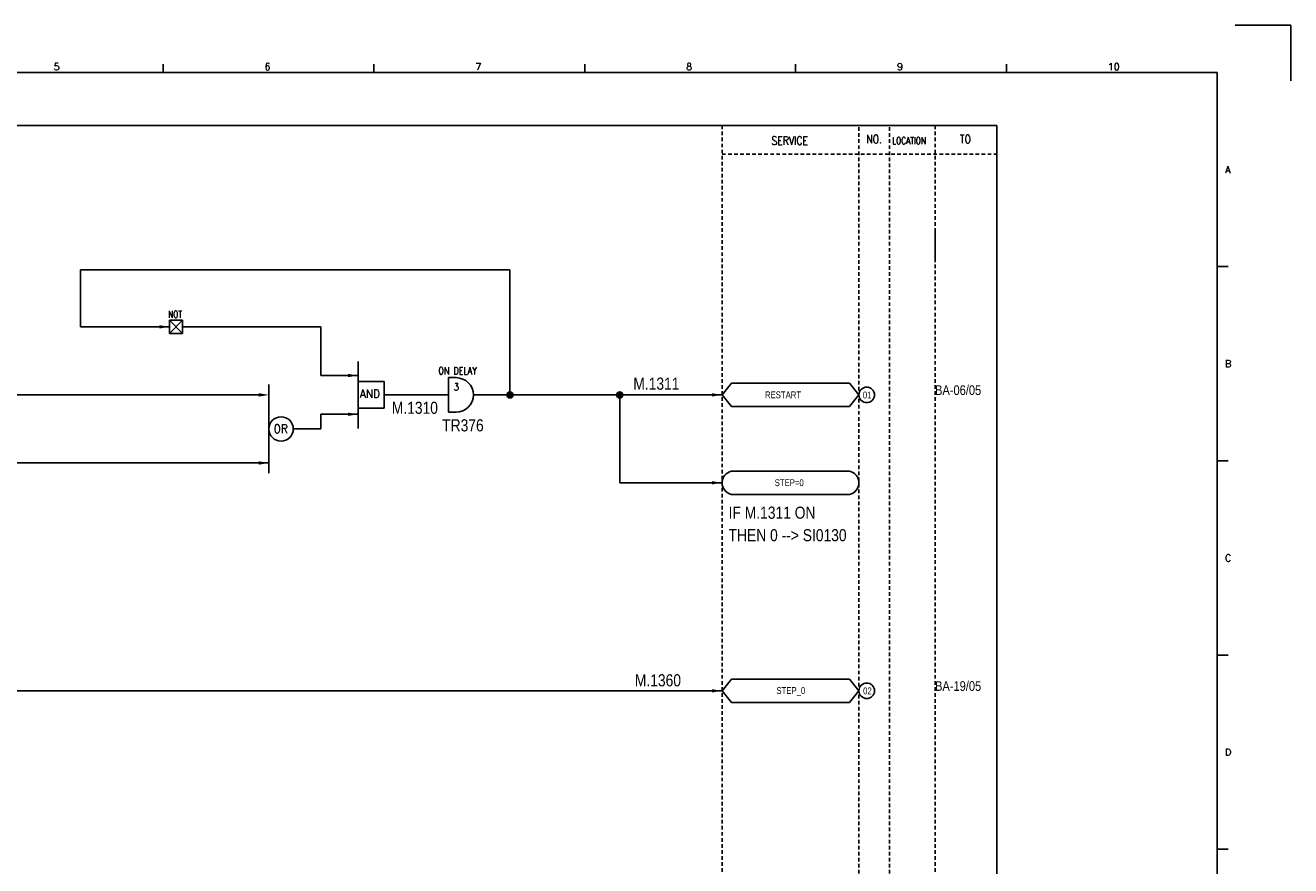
# Model space of a CAD drawing. Extents: x 1014 to 1980, y -77 to 606.
# Tile 3 of 3: x 1456 to 1980, y 258 to 606. Entities that reach past the tile are written whole.
import ezdxf
from ezdxf.enums import TextEntityAlignment as Align

# ---------------------------------------------------------------- set-up
doc = ezdxf.new("R2010")
doc.units = 0
doc.header["$MEASUREMENT"] = 0
doc.linetypes.add('HIDDEN', pattern=[4, 1.5, -1, 1.5])
doc.layers.get('0').update_dxf_attribs({"linetype": 'CONTINUOUS'})
doc.layers.get('DEFPOINTS').update_dxf_attribs({"linetype": 'CONTINUOUS'})
for name, color, linetype in [('CON', 4, 'CONTINUOUS'), ('DCS', 7, 'CONTINUOUS'), ('HID', 2, 'HIDDEN'), ('圖框CON', 4, 'CONTINUOUS'), ('框線', 6, 'CONTINUOUS')]:
    doc.layers.add(name, color=color, linetype=linetype)
doc.styles.add('DAYUKP', font='complex', dxfattribs={"bigfont": 'DAYUKP.SHX'})
doc.styles.add('ROMANS', font='romans', dxfattribs={"width": 0.8})
doc.styles.add('style3', font='ARIALN.TTF')

# ---------------------------------------------------------------- blocks, each defined once
blk = doc.blocks.new('LEADER')
at = {"layer": 'CON'}
blk.add_solid([(0.85, -0.57), (0.85, -1.57), (3.85, -1.07)], dxfattribs=at)
blk = doc.blocks.new('1')
at = {"layer": 'DEFPOINTS'}
blk.add_lwpolyline([(2189, 689.33), (2211.97, 689.33), (2211.97, 666.36)], dxfattribs=at)
at = {"layer": '圖框CON'}
for p, q in [((1745.08, 669.85), (1745.08, 673.29)), ((1832.37, 669.85), (1832.37, 673.29)), ((1919.66, 669.85), (1919.66, 673.29)), ((2006.95, 669.85), (2006.95, 673.29)), ((2094.24, 669.85), (2094.24, 673.29)), ((2186.14, 589.41), (2181.53, 589.41)), ((2186.14, 509.01), (2181.53, 509.01)), ((2186.14, 428.61), (2181.53, 428.61)), ((2186.14, 348.2), (2181.53, 348.2))]:
    blk.add_line(p, q, dxfattribs=at)
at = {"layer": '框線'}
for p, q in [((2181.53, 669.81), (1308.62, 669.81)), ((2181.53, 26.6), (2181.53, 669.81))]:
    blk.add_line(p, q, dxfattribs=at)
at = {"style": 'DAYUKP'}
for s, height, p in [('5', 2.87, (1699.8, 670.78)), ('6', 2.87, (1787.1, 670.78)), ('7', 2.87, (1874.39, 670.78)), ('8', 2.87, (1961.68, 670.78)), ('9', 2.87, (2048.97, 670.78)), ('10', 2.871, (2136.26, 670.78))]:
    blk.add_text(s, height=height, dxfattribs=at).set_placement(p)
for s, p in [('A', (2184.79, 629.6)), ('B', (2184.79, 549.2)), ('C', (2184.79, 468.8)), ('D', (2184.79, 388.39))]:
    blk.add_text(s, height=2.87, dxfattribs=at).set_placement(p, align=Align.MIDDLE_LEFT)

msp = doc.modelspace()

# ---------------------------------------------------------------- hatches: boundary and pattern name
at = {"layer": 'CON'}
h = msp.add_hatch(color=256, dxfattribs=at)
edge = h.paths.add_edge_path()
edge.add_arc((1656.54, 452.52), 1.26, 0, 360)
h = msp.add_hatch(color=256, dxfattribs=at)
edge = h.paths.add_edge_path()
edge.add_arc((1701.99, 452.52), 1.26, 0, 360)

# ---------------------------------------------------------------- linework, layer by layer
for p, q in [((1478.72, 504.31), (1656.54, 504.31)), ((1478.72, 480.7), (1478.72, 504.31)), ((1656.54, 504.31), (1656.54, 452.52)), ((1515.55, 480.7), (1478.72, 480.7)), ((1521.01, 480.7), (1578.27, 480.7)), ((1578.27, 480.7), (1578.27, 460.54)), ((1593.66, 466.39), (1593.66, 438.65)), ((1578.27, 460.54), (1593.66, 460.54)), ((1552.54, 452.52), (1436.74, 452.52)), ((1604.52, 452.52), (1631.08, 452.52)), ((1641.4, 452.52), (1744.35, 452.52)), ((1701.99, 452.52), (1701.99, 416.13)), ((1578.27, 444.5), (1593.66, 444.5)), ((1578.27, 438.43), (1578.27, 444.5)), ((1566.82, 438.43), (1578.27, 438.43)), ((1412.29, 424.34), (1556.74, 424.34)), ((1701.99, 416.13), (1744.35, 416.13)), ((1744.35, 330.01), (1298.92, 330.01))]:
    msp.add_line(p, q, dxfattribs=at)
at = {"layer": 'CON', "color": 6}
for p, q in [((1515.55, 477.97), (1515.55, 483.43)), ((1521.01, 483.43), (1515.55, 477.97)), ((1515.55, 483.43), (1521.01, 477.97)), ((1515.55, 483.43), (1521.01, 483.43)), ((1521.01, 483.43), (1521.01, 477.97)), ((1521.01, 477.97), (1515.55, 477.97)), ((1556.74, 456.8), (1556.74, 420.05)), ((1604.52, 458), (1593.66, 458)), ((1604.52, 447.04), (1604.52, 458)), ((1631.08, 459.66), (1634.25, 459.66)), ((1631.08, 459.66), (1631.08, 445.37)), ((1744.35, 452.52), (1748.25, 457.33)), ((1797.15, 457.33), (1748.25, 457.33)), ((1801.05, 452.52), (1797.15, 457.33)), ((1744.35, 452.52), (1748.25, 447.7)), ((1801.05, 452.52), (1797.15, 447.7)), ((1604.52, 447.04), (1593.66, 447.04)), ((1631.08, 445.37), (1634.25, 445.37)), ((1748.25, 447.7), (1797.15, 447.7)), ((1797.15, 420.94), (1748.25, 420.94)), ((1748.25, 411.31), (1797.15, 411.31)), ((1744.35, 330.01), (1748.25, 334.83)), ((1797.15, 334.83), (1748.25, 334.83)), ((1801.05, 330.01), (1797.15, 334.83)), ((1744.35, 330.01), (1748.25, 325.2)), ((1748.25, 325.2), (1797.15, 325.2)), ((1801.05, 330.01), (1797.15, 325.2))]:
    msp.add_line(p, q, dxfattribs=at)
at = {"layer": 'CON'}
msp.add_lwpolyline([(1144.1, 564.04), (1858.1, 564.04), (1858.1, 64.24), (1144.1, 64.24)], close=True, dxfattribs=at)
for centre, radius in [((1656.54, 452.52), 1.26), ((1701.99, 452.52), 1.26), ((1804.27, 452.52), 3.21), ((1804.27, 330.01), 3.21)]:
    msp.add_circle(centre, radius, dxfattribs=at)
at = {"layer": 'CON', "color": 6}
msp.add_circle((1561.78, 438.43), 5.04, dxfattribs=at)
for centre, radius, start, end in [((1634.25, 452.52), 7.14, 270, 90), ((1749.28, 416.13), 4.92, 102.0141, 257.9859), ((1796.13, 416.13), 4.92, 282.0141, 77.9859)]:
    msp.add_arc(centre, radius, start, end, dxfattribs=at)
at = {"layer": 'CON'}
for points in [[(1511.35, 481.4), (1515.55, 480.7), (1511.35, 480)], [(1552.54, 453.22), (1556.74, 452.52), (1552.54, 451.82)], [(1740.15, 453.22), (1744.35, 452.52), (1740.15, 451.82)], [(1740.15, 416.83), (1744.35, 416.13), (1740.15, 415.43)]]:
    msp.add_solid(points, dxfattribs=at)
at = {"layer": 'HID'}
for p, q in [((1744.35, 564.04), (1744.35, 64.24)), ((1801.05, 563.34), (1801.05, 64.24)), ((1813.65, 563.34), (1813.65, 64.24)), ((1832.55, 564.04), (1832.55, 64.24)), ((1744.35, 552.14), (1858.1, 552.14)), ((1832.55, 520.62), (1832.55, 508.02))]:
    msp.add_line(p, q, dxfattribs=at)

# ---------------------------------------------------------------- block references
msp.add_blockref('1', (-232.17, -83.79))
at = {"layer": 'CON', "xscale": -1.4, "yscale": 1.4, "zscale": 1.4, "rotation": 180}
for p in [(1588.26, 459.05), (1588.26, 443)]:
    msp.add_blockref('LEADER', p, dxfattribs=at)
at = {"layer": 'CON', "xscale": 1.4, "yscale": 1.4, "zscale": 1.4}
for p in [(1551.35, 425.83), (1738.96, 331.5)]:
    msp.add_blockref('LEADER', p, dxfattribs=at)

# ---------------------------------------------------------------- texts
at = {"layer": 'CON', "style": 'ROMANS', "width": 0.8}
for s, height, p in [('NO.', 3.5, (1807.35, 558.44)), ('TO', 3.5, (1845.15, 558.44)), ('SERVICE', 3.5, (1772.39, 557.82)), ('3', 3.02, (1634.31, 455.89))]:
    msp.add_text(s, height=height, dxfattribs=at).set_placement(p, align=Align.MIDDLE)
at = {"layer": 'CON', "style": 'ROMANS'}
for s, height, width, p in [('LOCATION', 2.8, 0.8, (1814.79, 555.54)), ('NOT', 2.8, 0.8, (1515.01, 483.62)), ('ON DELAY', 3.024, 0.8, (1626.91, 460.12)), ('AND', 3.5, 0.9, (1594.45, 450.2)), ('OR', 3.5, 0.9, (1558.72, 435.69))]:
    msp.add_text(s, height=height, dxfattribs=dict(at, width=width)).set_placement(p, align=Align.BOTTOM_LEFT)
at = {"layer": 'CON', "style": 'style3'}
for s, p in [('BA-06/05', (1832.55, 452.49)), ('BA-19/05', (1832.55, 329.99))]:
    msp.add_text(s, height=4, dxfattribs=at).set_placement(p)
for s, p in [('RESTART', (1762.13, 450.31)), ('01', (1802.66, 450.24)), ('STEP=0', (1766.16, 413.91)), ('STEP_0', (1766.86, 327.88)), ('02', (1802.77, 327.73))]:
    msp.add_text(s, height=2.8, dxfattribs=at).set_placement(p, align=Align.BOTTOM_LEFT)
at = {"layer": 'DCS', "linetype": 'ByBlock', "style": 'style3'}
for s, p in [('M.1311', (1707.62, 454.68)), ('M.1310', (1607.61, 444.69)), ('TR376', (1628.48, 437.42)), ('IF M.1311 ON', (1747.06, 401.26)), ('THEN 0 --> SI0130', (1747.06, 391.94)), ('M.1360', (1708.26, 331.85))]:
    msp.add_text(s, height=5, dxfattribs=at).set_placement(p)

doc.saveas('drawing.dxf')
